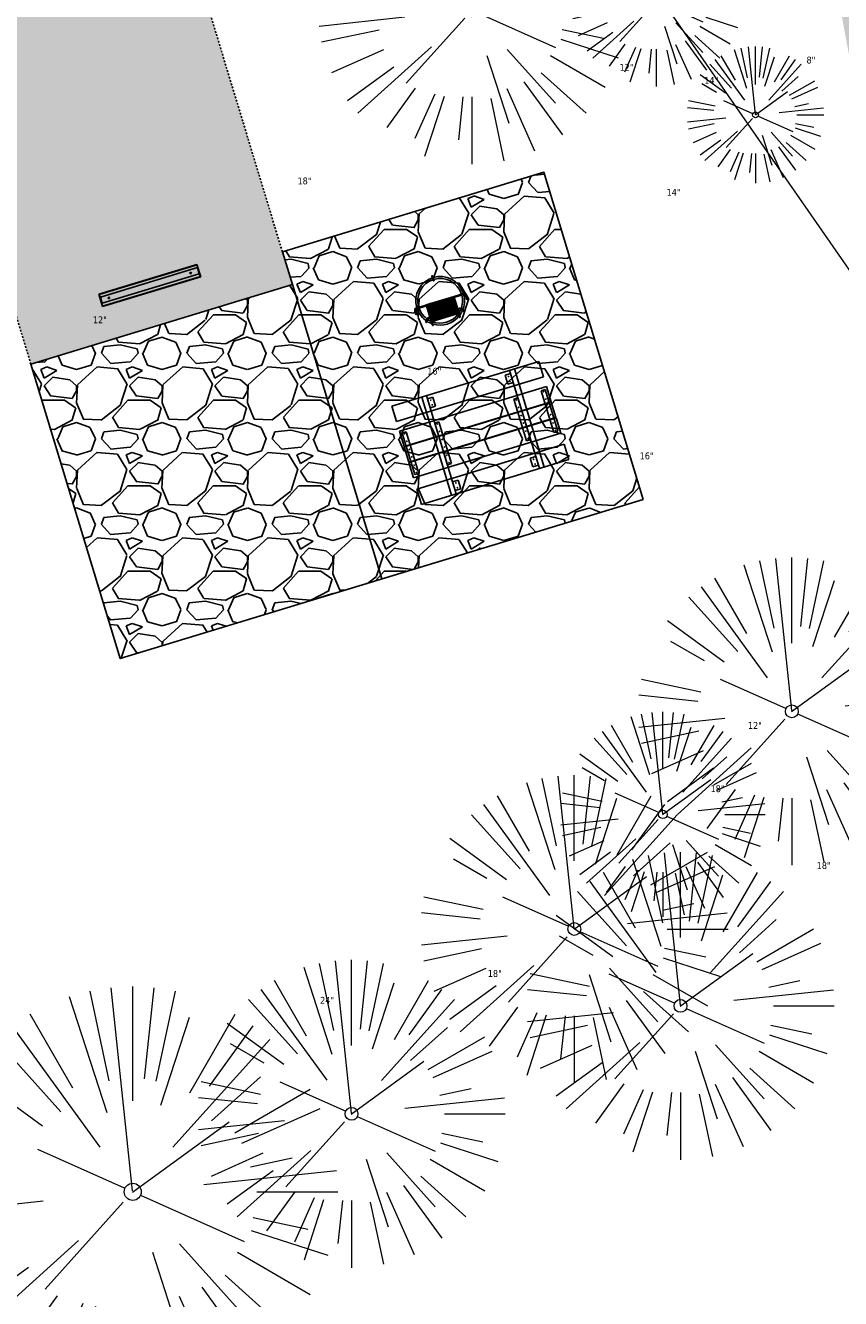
# Model space of a CAD drawing. Header units: feet. Extents: x 1134296 to 1140710, y 647902 to 649877.
# Tile 51 of 57: x 1134967 to 1135015, y 649125 to 649199. Entities that reach past the tile are written whole.
import ezdxf
from ezdxf.lldxf.tags import DXFTag

# ---------------------------------------------------------------- set-up
doc = ezdxf.new("R2010")
doc.units = ezdxf.units.FT
doc.header["$MEASUREMENT"] = 0
doc.linetypes.add('RAD', pattern=[0.13, 0.08, -0.05])
for name, color, linetype, lineweight in [('-ANGLE-IRON', 8, 'Continuous', 25), ('V-SITE-VEGE', 55, 'Continuous', 18), ('V-SITE-VEGE-TEXT', 8, 'Continuous', 18), ('V-UTIL-WATR-LINE', 8, 'WATER', 15)]:
    doc.layers.add(name, color=color, linetype=linetype, lineweight=lineweight)
for name, color, linetype in [('-BOLTS-LAGS-SCREWS', 7, 'Continuous'), ('-CONCRETE', 9, 'Continuous'), ('-HARDWARE', 7, 'Continuous'), ('-TIMBER', 5, 'Continuous'), ('C-CAMPSITE-PADS', 6, 'Continuous'), ('C-PRKG-ASPH', 8, 'Continuous'), ('C-PRKG-GRVL', 8, 'Continuous'), ('C-PRKG-WHEL-STOP', 9, 'Continuous'), ('C-ROAD-GRVL', 1, 'RAD'), ('C-SWLK-GRVL-PATT', 8, 'Continuous'), ('G-XREF', 7, 'Continuous')]:
    doc.layers.add(name, color=color, linetype=linetype)
doc.styles.add('SEI-Dim & Leader', font='tahoma.ttf')
doc.styles.get("Standard").update_dxf_attribs({"font": 'arial.ttf'})
tags = doc.linetypes.add('WATER', pattern='A,1.5,-0.2,["W",Standard,S=0.08,R=0,X=-0.1,Y=-0.04],-0.05', length=1.75).pattern_tags.tags
tags[6] = DXFTag(74, 10)
pattern_1 = [(37.50000000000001, (0, 0), (-0.06299335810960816, 1.926823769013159), [0, -1.52, 0, -1.7, 0, -1.625]), (7.499999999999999, (0, 0), (1.769776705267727, 2.82214606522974), [0, -0.82, 0, -1.37, 0, -0.525]), (327.5, (-1.23, 0), (3.114141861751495, 0.005659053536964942), [0, -0.5, 0, -1.8, 0, -2.35]), (317.5, (-1.23, 0), (3.006126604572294, 0.8776755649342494), [0, -0.25, 0, -1.18, 0, -1.35])]

# ---------------------------------------------------------------- blocks, each defined once
blk = doc.blocks.new('V-SITE-VEGE-Coniferious Tree 2')
at = {"color": 0, "linetype": 'ByBlock'}
for p, q in [((-0.0003172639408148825, 0.0025937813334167), (-0.05229705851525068, 0.4972664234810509)), ((-3.601054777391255e-05, 0.2219193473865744), (-3.601054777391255e-05, 0.5000060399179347)), ((0.02890183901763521, 0.2753366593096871), (0.05222503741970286, 0.4972664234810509)), ((-0.06264093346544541, 0.1926377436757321), (-0.1545378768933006, 0.4755369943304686)), ((-0.0574950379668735, 0.2703678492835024), (-0.1039851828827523, 0.4890788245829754)), ((0.0571938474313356, 0.2692740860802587), (0.1039131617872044, 0.4890788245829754)), ((-0.07913071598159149, 0.1088658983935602), (-0.2939353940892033, 0.4045257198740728)), ((-0.1460065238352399, 0.2528363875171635), (-0.2500390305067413, 0.4330260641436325)), ((0.06850648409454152, 0.2109817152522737), (0.1382469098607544, 0.425630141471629)), ((0.139142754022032, 0.2410654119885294), (0.2499670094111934, 0.4330260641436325)), ((0.1868724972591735, 0.2572635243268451), (0.2938633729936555, 0.4045257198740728)), ((-0.1756943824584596, 0.1950752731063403), (-0.3346129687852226, 0.3715878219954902)), ((0.09777767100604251, 0.108636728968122), (0.3345409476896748, 0.3715878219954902)), ((-0.2201011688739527, 0.1598873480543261), (-0.4045617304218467, 0.2938993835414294)), ((0.1919663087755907, 0.1728666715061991), (0.3115823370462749, 0.2805763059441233)), ((0.2487690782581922, 0.143647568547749), (0.4329900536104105, 0.2500030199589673)), ((-0.2844040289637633, 0.1641894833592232), (-0.393144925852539, 0.2269610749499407)), ((0.2658942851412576, 0.1183972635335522), (0.4567507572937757, 0.2033670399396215)), ((-0.0009318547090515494, -0.0006770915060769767), (0.2349564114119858, 0.1707208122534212)), ((-0.2961437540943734, 0.06292784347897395), (-0.4891148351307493, 0.1039491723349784)), ((-0.01992166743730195, 0.008854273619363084), (-0.2318825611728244, 0.1032199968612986)), ((0.2872695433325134, 0.06106323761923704), (0.3884790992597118, 0.08257391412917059)), ((-0.3060292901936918, 0.03215663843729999), (-0.4973024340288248, 0.05226104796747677)), ((0.173080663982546, 0.01818771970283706), (0.497230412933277, 0.05226104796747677)), ((0.3024988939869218, 0), (0.4999700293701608, 0)), ((-0.2182782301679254, -0.02292736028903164), (-0.4973024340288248, -0.05226104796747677)), ((-0.02300503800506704, -0.02554197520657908), (-0.2137781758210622, -0.2373882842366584)), ((0.01849546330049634, -0.008260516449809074), (0.2719985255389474, -0.1211160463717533)), ((-0.302185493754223, -0.0642195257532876), (-0.4891148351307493, -0.1039491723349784)), ((0.2936342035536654, -0.06241742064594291), (0.4274066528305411, -0.09084484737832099)), ((-0.1320480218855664, -0.1188660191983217), (-0.3716238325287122, -0.3345769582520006)), ((0.2891445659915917, -0.09395946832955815), (0.4755009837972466, -0.1545018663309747)), ((-0.2881436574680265, -0.1282723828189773), (-0.4568227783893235, -0.2033670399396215)), ((0.04781873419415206, -0.1473038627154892), (0.1192466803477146, -0.3671294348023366)), ((0.1143820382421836, -0.1271057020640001), (0.2718110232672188, -0.301920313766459)), ((0.2555295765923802, -0.1475434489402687), (0.4329900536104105, -0.2500030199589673)), ((-0.254528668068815, -0.1848980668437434), (-0.4045617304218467, -0.2938993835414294)), ((0.2253521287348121, -0.2029399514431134), (0.3715518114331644, -0.3345769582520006)), ((0.1688618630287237, -0.2324611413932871), (0.2938633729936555, -0.4045257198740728)), ((-0.1842986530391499, -0.2536176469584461), (-0.2766747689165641, -0.3807650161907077)), ((-0.1213812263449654, -0.2725449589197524), (-0.1855903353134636, -0.4167758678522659)), ((0.1131111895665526, -0.2541280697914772), (0.2033310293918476, -0.4567867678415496)), ((-0.09098502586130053, -0.2799408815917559), (-0.1545378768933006, -0.4755369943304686)), ((-0.02966136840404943, -0.2817638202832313), (-0.04434904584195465, -0.4216092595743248)), ((-3.601054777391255e-05, -0.2817638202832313), (-3.601054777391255e-05, -0.5000060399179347)), ((0.06104806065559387, -0.2873055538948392), (0.1039131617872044, -0.4890788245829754))]:
    blk.add_line(p, q, dxfattribs=at)
blk.add_circle((-3.601054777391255e-05, 0), 0.02083358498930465)
blk = doc.blocks.new('C_XBASE-PACTOLA_02403811')
at = {"layer": 'V-UTIL-WATR-LINE', "flags": 128}
blk.add_lwpolyline([(1134946.432, 649283.888), (1135074.541151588, 649099.5990538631), (1135109.755, 649053.73), (1135113.62, 649049.674), (1135081.394236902, 648993.5410676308), (1135100.461075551, 648963.8033200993), (1135008.674239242, 648766.4398010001)], dxfattribs=at)
at = {"layer": 'V-SITE-VEGE'}
for p, xscale, yscale, zscale in [((1134993.177, 649200.098), 17.99978256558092, 17.99978256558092, 17.99978256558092), ((1135003.966, 649200.641), 9.999879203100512, 9.999879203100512, 9.999879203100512), ((1135011.899, 649159.084), 17.99978256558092, 17.99978256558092, 17.99978256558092), ((1134999.165, 649146.353), 17.99978256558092, 17.99978256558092, 17.99978256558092), ((1135005.38, 649141.857), 17.99978256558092, 17.99978256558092, 17.99978256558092), ((1134986.127, 649135.542), 17.99978256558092, 17.99978256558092, 17.99978256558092)]:
    blk.add_blockref('V-SITE-VEGE-Coniferious Tree 2', p, dxfattribs=dict(at, xscale=xscale, yscale=yscale, zscale=zscale))
at = {"layer": 'V-SITE-VEGE', "rotation": 8.537736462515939e-07}
for p, xscale, yscale, zscale in [((1135009.771, 649193.977), 7.99990336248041, 7.99990336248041, 7.99990336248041), ((1135004.345, 649153.059), 11.99985504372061, 11.99985504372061, 11.99985504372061), ((1134973.32, 649130.981), 23.99971008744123, 23.99971008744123, 23.99971008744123)]:
    blk.add_blockref('V-SITE-VEGE-Coniferious Tree 2', p, dxfattribs=dict(at, xscale=xscale, yscale=yscale, zscale=zscale))
at = {"layer": 'V-SITE-VEGE-TEXT', "char_height": 0.4, "attachment_point": 7, "style": 'SEI-Dim & Leader'}
for s, insert in [('12"', (1135001.8165625, 649196.56)), ('8"', (1135012.760041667, 649196.977)), ('14"', (1135006.774822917, 649195.802)), ('18"', (1134982.96534375, 649189.905)), ('14"', (1135004.564822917, 649189.246)), ('12"', (1134970.9865625, 649181.788)), ('16"', (1134990.563594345, 649178.777)), ('16"', (1135002.990083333, 649173.823)), ('12"', (1135009.3285625, 649158.059)), ('18"', (1135007.14034375, 649154.353)), ('18"', (1135013.35534375, 649149.857)), ('18"', (1134994.10234375, 649143.542)), ('24"', (1134984.287125, 649141.981))]:
    blk.add_mtext(s, dxfattribs=dict(at, insert=insert))
blk = doc.blocks.new('Wheel_Stop')
for points in [[(-36, 6.75), (36, 6.75)], [(-36, -2.25), (-36, 6.75)], [(-35.625, 4.5), (-36, 6.75)], [(-35.625, 0), (-36, -2.25)], [(-35.955, 6.48), (35.955, 6.48)], [(-35.625, 4.5), (-35.625, 0)], [(-35.625, 4.5), (35.625, 4.5)], [(-35.625, 0), (35.625, 0)], [(35.625, 4.5), (36, 6.75)], [(35.625, 4.5), (35.625, 0)], [(35.625, 0), (36, -2.25)], [(36, -2.25), (36, 6.75)], [(-36, -2.25), (36, -2.25)], [(-35.955, -1.98), (35.955, -1.98)]]:
    blk.add_lwpolyline(points)
for centre in [(-30, 2.25), (30, 2.25)]:
    blk.add_circle(centre, 0.5)
blk = doc.blocks.new('10FT_Precast Table')
at = {"layer": '-ANGLE-IRON'}
for p, q in [((-28.53399626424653, 27.12499979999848), (-28.53399626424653, 33.62500020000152)), ((-28.53399626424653, 33.62500020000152), (-24.53403626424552, 33.62500020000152)), ((-24.53403626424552, 27.12499979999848), (-28.53399626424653, 27.12499979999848)), ((-24.53403626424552, 33.62500020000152), (-24.53403626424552, 27.12499979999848)), ((28.46604333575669, 27.12499979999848), (28.46604333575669, 33.62500020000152)), ((28.46604333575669, 33.62500020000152), (32.4660033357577, 33.62500020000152)), ((32.4660033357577, 27.12499979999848), (28.46604333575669, 27.12499979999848)), ((32.4660033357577, 33.62500020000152), (32.4660033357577, 27.12499979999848)), ((-49.49999999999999, 15.84066587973), (-52.49999999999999, 15.84066587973)), ((-52.49999999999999, 15.84066587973), (-52.49999999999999, -14.65933416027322)), ((-49.49999999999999, -14.65933416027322), (-49.49999999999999, 15.84066587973)), ((-25.53399626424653, 15.8406658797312), (-28.53399626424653, 15.8406658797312)), ((-28.53399626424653, 15.8406658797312), (-28.53399626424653, -14.65933416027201)), ((-25.53399626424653, -14.65933416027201), (-25.53399626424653, 15.8406658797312)), ((32.4660033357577, 15.84066587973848), (29.4660033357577, 15.84066587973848)), ((29.4660033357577, 15.84066587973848), (29.4660033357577, -14.65933416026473)), ((32.4660033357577, -14.65933416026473), (32.4660033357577, 15.84066587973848)), ((52.50000000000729, 15.8406658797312), (49.50000000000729, 15.8406658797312)), ((49.50000000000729, 15.8406658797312), (49.50000000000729, -14.65933416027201)), ((52.50000000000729, -14.65933416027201), (52.50000000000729, 15.8406658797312)), ((-52.49999999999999, -14.65933416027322), (-49.49999999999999, -14.65933416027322)), ((-28.53399626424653, -14.65933416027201), (-25.53399626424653, -14.65933416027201)), ((29.4660033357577, -14.65933416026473), (32.4660033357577, -14.65933416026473)), ((49.50000000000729, -14.65933416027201), (52.50000000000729, -14.65933416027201)), ((-28.53399626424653, -33.62500019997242), (-28.53399626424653, -27.12499979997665)), ((-28.53399626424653, -27.12499979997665), (-24.53403626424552, -27.12499979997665)), ((-24.53403626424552, -33.62500019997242), (-28.53399626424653, -33.62500019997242)), ((-24.53403626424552, -27.12499979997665), (-24.53403626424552, -33.62500019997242)), ((28.46604333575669, -33.62500019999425), (28.46604333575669, -27.1249997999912)), ((28.46604333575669, -27.1249997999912), (32.4660033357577, -27.1249997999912)), ((32.4660033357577, -33.62500019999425), (28.46604333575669, -33.62500019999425)), ((32.4660033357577, -27.1249997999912), (32.4660033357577, -33.62500019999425))]:
    blk.add_line(p, q, dxfattribs=at)
at = {"layer": '-BOLTS-LAGS-SCREWS'}
for centre in [(-26.53401626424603, 32.12500020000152), (-26.53401626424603, 28.62499979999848), (30.46602333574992, 32.12500020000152), (30.46602333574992, 28.62499979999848), (-50.99999999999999, 14.84066987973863), (-50.99999999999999, 9.340670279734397), (-27.03399626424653, 14.84066987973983), (-27.03399626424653, 9.340670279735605), (30.9660033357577, 14.84066987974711), (30.9660033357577, 9.34067027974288), (51.00000000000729, 14.84066987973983), (51.00000000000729, 9.340670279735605), (-50.99999999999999, 3.340670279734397), (-27.03399626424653, 3.340670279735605), (30.9660033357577, 3.340670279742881), (51.00000000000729, 3.340670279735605), (-50.99999999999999, -2.159338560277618), (-50.99999999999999, -8.159338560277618), (-27.03399626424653, -2.15933856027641), (-27.03399626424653, -8.15933856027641), (30.9660033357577, -2.159338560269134), (30.9660033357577, -8.159338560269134), (51.00000000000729, -2.15933856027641), (51.00000000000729, -8.15933856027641), (-50.99999999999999, -13.65933816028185), (-27.03399626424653, -13.65933816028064), (30.9660033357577, -13.65933816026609), (51.00000000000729, -13.65933816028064), (-26.53401626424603, -28.62499979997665), (-26.53401626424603, -32.12500019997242), (30.46602333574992, -28.6249997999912), (30.46602333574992, -32.12500019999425)]:
    blk.add_circle(centre, 0.15625000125, dxfattribs=at)
at = {"layer": '-CONCRETE'}
for p, q in [((-32.03399630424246, -35.99999999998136), (-32.03399630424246, 35.99999999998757)), ((-28.53399626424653, 35.99999999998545), (-28.53399626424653, 33.62500020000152)), ((32.4660033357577, 36), (32.4660033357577, 33.62500020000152)), ((35.96600337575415, -35.99999999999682), (35.96600337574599, 35.99999999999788)), ((-28.53399626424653, -27.12499979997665), (-28.53399626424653, 27.12499979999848)), ((32.4660033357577, -27.1249997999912), (32.4660033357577, 27.12499979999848)), ((-28.53399626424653, -35.99999999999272), (-28.53399626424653, -33.62500019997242)), ((32.4660033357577, -33.62500019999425), (32.4660033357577, -36))]:
    blk.add_line(p, q, dxfattribs=at)
at = {"layer": '-TIMBER'}
for p, q in [((-53.99999999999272, 24.74999999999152), (-54, 35.99999999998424)), ((-54, 35.99999999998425), (54, 36.0000000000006)), ((54.00000000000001, 24.75000000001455), (54.00000000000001, 36)), ((-54, 24.74999999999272), (53.99999999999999, 24.74999999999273)), ((-53.99999999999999, 6.465667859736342), (-53.99999999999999, 17.71566785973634)), ((-53.99999999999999, 17.71566785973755), (54, 17.71566785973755)), ((54.00000000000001, 17.71566785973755), (54.00000000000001, 6.46566785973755)), ((-53.99999999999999, 6.46566785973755), (54, 6.46566785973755)), ((-53.99999999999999, -5.034336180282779), (-53.99999999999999, 6.215667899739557)), ((-53.99999999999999, 6.215667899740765), (54, 6.215667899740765)), ((54.00000000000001, 6.215667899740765), (54.00000000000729, -5.034336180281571)), ((54.00000000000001, -5.034336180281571), (-53.99999999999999, -5.034336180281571)), ((-53.99999999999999, -16.53433614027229), (-53.99999999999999, -5.28433614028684)), ((54.00000000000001, -5.284336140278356), (-53.99999999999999, -5.284336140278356)), ((54.00000000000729, -5.28433614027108), (54.00000000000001, -16.53433614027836)), ((54.00000000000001, -16.53433614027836), (-53.99999999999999, -16.53433614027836)), ((-54, -35.99999999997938), (-53.99999999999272, -24.74999999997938)), ((-54, -24.74999999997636), (53.99999999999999, -24.75000000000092)), ((54.00000000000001, -36), (54.00000000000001, -24.75)), ((-54, -35.99999999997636), (53.99999999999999, -36.00000000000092))]:
    blk.add_line(p, q, dxfattribs=at)
blk = doc.blocks.new('*X386')
at = {"color": 0}
for p, q in [((146.0622026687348, 353.5980429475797), (146.1426743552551, 353.6785146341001)), ((146.0622026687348, 352.8909361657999), (146.8122026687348, 353.6409361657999)), ((146.0622026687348, 352.5373827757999), (146.8122026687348, 353.2873827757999)), ((146.0622026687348, 351.8302759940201), (146.8122026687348, 352.5802759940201)), ((146.0622026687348, 351.4767226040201), (146.8122026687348, 352.2267226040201)), ((146.0622026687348, 350.7696158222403), (146.8122026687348, 351.5196158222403)), ((146.3246548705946, 350.6785146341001), (146.8122026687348, 351.1660624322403))]:
    blk.add_line(p, q, dxfattribs=at)
blk = doc.blocks.new('Pilot Rocks FS-30_18_PA')
at = {"layer": '-HARDWARE'}
for p, q in [((-8.817777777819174, 0.04421580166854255), (-17.86666666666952, 0.04421580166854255)), ((-17.86666666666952, 0.04421580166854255), (-12.77892653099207, 0.04421580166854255)), ((-10.20000000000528, 0.04421580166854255), (10.19999999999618, 0.04421580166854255)), ((8.817777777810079, 0.04421580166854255), (17.86666666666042, 0.04421580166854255)), ((12.77892653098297, 0.04421580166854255), (17.86666666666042, 0.04421580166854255)), ((-18.93333333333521, -4.555784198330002), (-18.93333333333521, -1.355784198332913)), ((-18.93333333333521, -1.355784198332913), (-18.86666666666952, -1.355784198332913)), ((-18.86666666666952, -1.355784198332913), (-18.86666666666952, -0.9557841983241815)), ((-18.86666666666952, -1.355784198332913), (-18.86666666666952, -0.9557841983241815)), ((-18.20000000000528, -1.355784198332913), (-18.20000000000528, -0.9557841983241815)), ((-18.20000000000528, -0.9557841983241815), (-18.20000000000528, -1.355784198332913)), ((-18.20000000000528, -1.355784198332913), (-18.13333333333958, -1.355784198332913)), ((-18.13333333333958, -1.355784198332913), (-18.13333333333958, -4.555784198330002)), ((-8.817777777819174, -0.6224508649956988), (-17.86666666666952, -0.6224508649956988)), ((-13.33940419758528, -0.6224508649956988), (-17.86666666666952, -0.6224508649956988)), ((-10.20000000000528, -0.6224508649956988), (10.19999999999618, -0.6224508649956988)), ((-10.20000000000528, -0.6224508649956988), (-10.20000000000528, -11.31238912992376)), ((-9.533333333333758, -0.6224508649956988), (-9.533333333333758, -11.31238912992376)), ((-8.817777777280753, -0.6224508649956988), (-8.817777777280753, -11.64572246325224)), ((-8.284444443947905, -0.6224508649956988), (-8.284444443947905, -11.64572246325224)), ((-7.502222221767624, -0.6224508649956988), (-7.502222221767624, -11.64572246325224)), ((-6.9688888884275, -0.6224508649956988), (-6.9688888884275, -11.64572246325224)), ((-6.18666666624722, -0.6224508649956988), (-6.18666666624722, -11.64572246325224)), ((-5.653333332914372, -0.6224508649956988), (-5.653333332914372, -11.64572246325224)), ((-4.871111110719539, -0.6224508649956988), (-4.871111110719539, -11.64572246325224)), ((-4.337777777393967, -0.6224508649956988), (-4.337777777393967, -11.64572246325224)), ((-3.555555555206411, -0.6224508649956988), (-3.555555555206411, -11.64572246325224)), ((-3.022222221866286, -0.6224508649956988), (-3.022222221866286, -11.64572246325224)), ((-2.23999999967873, -0.6224508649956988), (-2.23999999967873, -11.64572246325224)), ((-1.706666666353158, -0.6224508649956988), (-1.706666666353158, -11.64572246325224)), ((-0.9244444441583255, -0.6224508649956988), (-0.9244444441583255, -11.64572246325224)), ((-0.3911111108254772, -0.6224508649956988), (-0.3911111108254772, -11.64572246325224)), ((0.3911111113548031, -0.6224508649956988), (0.3911111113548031, -11.64572246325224)), ((0.9244444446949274, -0.6224508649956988), (0.9244444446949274, -11.64572246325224)), ((1.706666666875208, -0.6224508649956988), (1.706666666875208, -11.64572246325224)), ((2.240000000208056, -0.6224508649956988), (2.240000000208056, -11.64572246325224)), ((3.022222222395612, -0.6224508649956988), (3.022222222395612, -11.64572246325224)), ((3.555555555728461, -0.6224508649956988), (3.555555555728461, -11.64572246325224)), ((4.337777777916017, -0.6224508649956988), (4.337777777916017, -11.64572246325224)), ((4.871111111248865, -0.6224508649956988), (4.871111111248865, -11.64572246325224)), ((5.653333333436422, -0.6224508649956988), (5.653333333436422, -11.64572246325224)), ((6.18666666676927, -0.6224508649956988), (6.18666666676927, -11.64572246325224)), ((6.968888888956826, -0.6224508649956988), (6.968888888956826, -11.64572246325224)), ((7.502222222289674, -0.6224508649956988), (7.502222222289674, -11.64572246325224)), ((8.28444444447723, -0.6224508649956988), (8.28444444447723, -11.64572246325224)), ((8.817777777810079, -0.6224508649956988), (8.817777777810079, -11.64572246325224)), ((17.86666666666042, -0.6224508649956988), (8.817777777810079, -0.6224508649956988)), ((9.533333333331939, -0.6224508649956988), (9.533333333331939, -11.31238912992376)), ((10.19999999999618, -0.6224508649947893), (10.19999999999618, -11.31238912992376)), ((18.13333333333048, -4.555784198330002), (18.13333333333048, -1.355784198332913)), ((18.13333333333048, -1.355784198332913), (18.19999999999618, -1.355784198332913)), ((18.93333333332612, -4.555784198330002), (18.13333333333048, -4.555784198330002)), ((18.19999999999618, -1.355784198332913), (18.19999999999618, -0.9557841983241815)), ((18.19999999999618, -1.355784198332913), (18.19999999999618, -0.9557841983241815)), ((18.86666666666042, -1.355784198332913), (18.86666666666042, -0.9557841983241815)), ((18.86666666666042, -0.9557841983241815), (18.86666666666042, -1.355784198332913)), ((18.86666666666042, -1.355784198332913), (18.93333333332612, -1.355784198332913)), ((18.93333333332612, -1.355784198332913), (18.93333333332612, -4.555784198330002)), ((-10.20000000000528, -11.31238912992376), (-10.20000000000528, -14.84572246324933)), ((-10.20000000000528, -13.68324198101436), (-10.20000000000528, -14.84572246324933)), ((-9.533333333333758, -11.31238912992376), (-9.533333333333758, -14.84572246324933)), ((-9.533333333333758, -11.64572246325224), (9.533333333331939, -11.64572246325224)), ((-9.533333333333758, -12.31238912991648), (9.533333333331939, -12.31238912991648)), ((-9.533333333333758, -14.84572246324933), (-9.533333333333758, -14.47618734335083)), ((9.533333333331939, -11.31238912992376), (9.533333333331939, -14.84572246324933)), ((9.533333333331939, -14.47618734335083), (9.533333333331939, -14.84572246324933)), ((10.19999999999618, -11.31238912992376), (10.19999999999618, -14.84572246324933)), ((10.19999999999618, -14.84572246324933), (10.19999999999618, -13.68324198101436))]:
    blk.add_line(p, q, dxfattribs=at)
at = {"layer": '-HARDWARE', "flags": 128}
for points in [[(0.04426932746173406, 18.18944163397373, 1), (-0.6223972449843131, 18.18908719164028), (-0.6206959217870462, 14.98908764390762, 1), (0.04597065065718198, 14.98944208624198), (0.04426932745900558, 18.18944163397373)], [(-11.77825193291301, -8.933957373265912, -1), (-11.29140720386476, -9.3893985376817), (-13.47752479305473, -11.72625323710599, -1), (-13.96436952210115, -11.27081207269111), (-11.77825193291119, -8.93395737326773)], [(11.77825193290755, -8.933957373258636, 1), (11.29140720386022, -9.389398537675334), (13.47752479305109, -11.72625323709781, 1), (13.96436952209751, -11.27081207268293), (11.77825193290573, -8.933957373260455)]]:
    blk.add_lwpolyline(points, format="xyb", dxfattribs=at)
at = {"layer": '-HARDWARE'}
for points in [[(-18.93333333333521, -4.555784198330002), (-18.93333333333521, -1.355784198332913), (-18.13333333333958, -1.355784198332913), (-18.13333333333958, -4.555784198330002)], [(-7.502222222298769, -11.64572246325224), (-8.28444444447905, -11.64572246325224), (-8.28444444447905, -0.6224508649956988), (-7.502222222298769, -0.6224508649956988)], [(-6.186666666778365, -11.64572246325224), (-6.968888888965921, -11.64572246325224), (-6.968888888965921, -0.6224508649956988), (-6.186666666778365, -0.6224508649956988)], [(-4.87111111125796, -11.64572246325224), (-5.653333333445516, -11.64572246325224), (-5.653333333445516, -0.6224508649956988), (-4.87111111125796, -0.6224508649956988)], [(-3.555555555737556, -11.64572246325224), (-4.337777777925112, -11.64572246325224), (-4.337777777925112, -0.6224508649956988), (-3.555555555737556, -0.6224508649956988)], [(-2.240000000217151, -11.64572246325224), (-3.022222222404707, -11.64572246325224), (-3.022222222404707, -0.6224508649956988), (-2.240000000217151, -0.6224508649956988)], [(-0.9244444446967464, -11.64572246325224), (-1.706666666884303, -11.64572246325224), (-1.706666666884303, -0.6224508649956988), (-0.9244444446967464, -0.6224508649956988)], [(-0.3911111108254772, -11.64572246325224), (0.3911111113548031, -11.64572246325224), (0.3911111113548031, -0.6224508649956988), (-0.3911111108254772, -0.6224508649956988)], [(0.9244444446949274, -11.64572246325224), (1.706666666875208, -11.64572246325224), (1.706666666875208, -0.6224508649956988), (0.9244444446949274, -0.6224508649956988)], [(2.240000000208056, -11.64572246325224), (3.022222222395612, -11.64572246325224), (3.022222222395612, -0.6224508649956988), (2.240000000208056, -0.6224508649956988)], [(3.555555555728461, -11.64572246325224), (4.337777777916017, -11.64572246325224), (4.337777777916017, -0.6224508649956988), (3.555555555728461, -0.6224508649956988)], [(4.871111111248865, -11.64572246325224), (5.653333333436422, -11.64572246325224), (5.653333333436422, -0.6224508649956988), (4.871111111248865, -0.6224508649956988)], [(6.18666666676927, -11.64572246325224), (6.968888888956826, -11.64572246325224), (6.968888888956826, -0.6224508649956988), (6.18666666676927, -0.6224508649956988)], [(7.502222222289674, -11.64572246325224), (8.28444444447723, -11.64572246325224), (8.28444444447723, -0.6224508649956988), (7.502222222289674, -0.6224508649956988)], [(18.93333333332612, -4.555784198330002), (18.93333333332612, -1.355784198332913), (18.13333333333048, -1.355784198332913), (18.13333333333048, -4.555784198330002)]]:
    blk.add_lwpolyline(points, close=True, dxfattribs=at)
for centre, radius, start, end in [((0, 9.094947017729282e-13), 17.06666666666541, 0.1484403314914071, 179.8515596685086), ((0, 0), 15.73333333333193, 0.1610200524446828, 179.8389799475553), ((-17.86666666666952, -0.9557841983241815), 1, 90, 180), ((-17.86666666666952, -0.9557841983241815), 1, 90, 180), ((17.86666666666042, -0.9557841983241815), 1, 0, 90), ((17.86666666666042, -0.9557841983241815), 1, 0, 90), ((-17.86666666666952, -0.9557841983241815), 0.3333333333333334, 90, 180), ((-17.86666666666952, -0.9557841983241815), 0.3333333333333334, 90, 180), ((0, 9.094947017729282e-13), 17.06666666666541, 182.0901397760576, 220.7490543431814), ((0, 0), 15.73333333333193, 182.2673591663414, 220.2247561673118), ((0, 0), 15.73333333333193, 319.7752438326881, 357.7326408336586), ((0, 9.094947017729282e-13), 17.06666666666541, 319.2509456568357, 357.9098602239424), ((17.86666666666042, -0.9557841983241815), 0.3333333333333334, 0, 90), ((17.86666666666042, -0.9557841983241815), 0.3333333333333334, 0, 90), ((-9.094947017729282e-13, 1.818989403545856e-12), 17.06666666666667, 220.7490543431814, 233.2977773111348), ((-9.094947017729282e-13, 1.818989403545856e-12), 15.73333333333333, 220.2247561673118, 229.5860659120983), ((-9.866666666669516, -11.64572246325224), 0.3333333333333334, 0, 180), ((-9.866666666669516, -14.84572246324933), 0.3333333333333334, 180, 0), ((-9.866666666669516, -14.84572246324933), 0.3333333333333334, 180, 0), ((-9.094947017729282e-13, 1.818989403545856e-12), 15.73333333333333, 232.7040475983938, 307.2959524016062), ((-9.094947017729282e-13, 1.818989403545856e-12), 17.06666666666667, 236.0413981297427, 303.9586018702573), ((9.866666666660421, -11.64572246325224), 0.3333333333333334, 0, 180), ((9.866666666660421, -14.84572246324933), 0.3333333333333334, 180, 0), ((9.866666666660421, -14.84572246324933), 0.3333333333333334, 180, 0), ((-9.094947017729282e-13, 1.818989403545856e-12), 15.73333333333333, 310.4139340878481, 319.7752438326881), ((-6.821210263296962e-11, 6.548361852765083e-11), 17.06666666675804, 306.7022226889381, 319.2509456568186)]:
    blk.add_arc(centre, radius, start, end, dxfattribs=at)
at = {"layer": '-HARDWARE', "rotation": 180}
for p, xscale, yscale, zscale in [((137.6663495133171, 372.583162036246), 1.066666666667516, 1.066666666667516, 1.066666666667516), ((-137.6663495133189, 372.583162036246), -1.066666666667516, 1.066666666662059, 1.066666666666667)]:
    blk.add_blockref('*X386', p, dxfattribs=dict(at, xscale=xscale, yscale=yscale, zscale=zscale))
blk = doc.blocks.new('C_PBASE-PACTOLA_02403811')
at = {"layer": 'C-CAMPSITE-PADS'}
blk.add_line((1134982.662922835, 649184.0515925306), (1134967.354120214, 649179.3996507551), dxfattribs=at)
for points in [[(1134982.081430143, 649185.9651928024), (1134997.3902328, 649190.617134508), (1135003.205159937, 649171.4811312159)], [(1134982.662922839, 649184.0515925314), (1134982.081430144, 649185.9651928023)], [(1135003.205159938, 649171.4811312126), (1134972.587554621, 649162.177247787), (1134967.354120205, 649179.3996507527)]]:
    blk.add_lwpolyline(points, dxfattribs=at)
at = {"layer": 'C-ROAD-GRVL', "flags": 128}
blk.add_lwpolyline([(1134967.354120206, 649179.3996507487), (1134948.075142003, 649242.8437104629, 0.2123922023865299), (1134934.773317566, 649258.2080861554)], format="xyb", dxfattribs=at)
blk.add_lwpolyline([(1134982.081430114, 649185.9651927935), (1134967.326151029, 649234.5224761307)], dxfattribs=at)
at = {"layer": 'Defpoints', "flags": 128}
blk.add_lwpolyline([(1134987.896357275, 649166.8291894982), (1134982.662922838, 649184.0515925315)], dxfattribs=at)
at = {"layer": '-HARDWARE', "xscale": 0.08333333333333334, "yscale": 0.08333333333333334, "zscale": 0.08333333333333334, "rotation": 16.90264458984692}
blk.add_blockref('Pilot Rocks FS-30_18_PA', (1134991.312322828, 649183.1031805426), dxfattribs=at)
at = {"xscale": 0.08333333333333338, "yscale": 0.08333333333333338, "zscale": 0.08333333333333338, "rotation": 16.90264458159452}
blk.add_blockref('10FT_Precast Table', (1134993.66090729, 649175.3743614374), dxfattribs=at)
at = {"layer": 'C-PRKG-WHEL-STOP', "xscale": 0.08333333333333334, "yscale": 0.08333333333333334, "zscale": 0.08333333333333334, "rotation": 196.9026445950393}
blk.add_blockref('Wheel_Stop', (1134974.263483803, 649184.1774219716), dxfattribs=at)
blk = doc.blocks.new('C_PHTCH-PACTOLA_02403811')
at = {"layer": 'C-PRKG-ASPH'}
h = blk.add_hatch(dxfattribs=at)
h.set_pattern_fill('ANSI31', color=256, scale=10, angle=70)
h.set_pattern_definition([(115, (0, 0), (-1.132884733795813, -0.5282728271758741), [])])
edge = h.paths.add_edge_path(flags=16)
edge.add_arc((1135093.567290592, 648760.3570235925), 541.9999999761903, 143.5703577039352, 153.2664360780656, ccw=False)
edge.add_arc((1135093.567290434, 648760.3570237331), 541.9999997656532, 133.8742793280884, 143.5703577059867, ccw=False)
edge.add_line((1134717.918854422, 649151.0643979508), (1134791.743864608, 649222.0439889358))
edge.add_arc((1134924.814897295, 649083.6384245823), 191.9999999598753, 124.33581191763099, 133.8742793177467, ccw=False)
edge.add_line((1134816.518779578, 649242.1816391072), (1134837.543218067, 649256.5428028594))
edge.add_arc((1134886.614896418, 649184.7029087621), 87.00000000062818, 64.86660358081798, 124.33581191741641, ccw=False)
edge.add_line((1134923.566161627, 649263.4658695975), (1134945.862647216, 649253.0055803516))
edge.add_arc((1134736.896871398, 648807.5874571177), 491.9999999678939, 56.45911934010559, 64.86660355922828, ccw=False)
edge.add_line((1135008.742528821, 649217.6654234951), (1135070.901654, 649176.4593855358))
edge.add_arc((1135036.644680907, 649124.7828938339), 62.00000000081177, -10.868034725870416, 56.45911933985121, ccw=False)
edge.add_line((1135097.532652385, 649113.0929439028), (1135091.831089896, 649083.3959326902))
edge.add_arc((1135001.481196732, 649100.7423100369), 92.00000001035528, 337.8486329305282, 349.13196525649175, ccw=False)
edge.add_line((1135086.690765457, 649066.0532714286), (1135029.43531187, 648925.4119419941))
edge.add_arc((1134573.749357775, 649110.9228871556), 491.9999995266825, 335.73595333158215, 337.84863296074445, ccw=False)
edge.add_line((1135022.286728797, 648908.7392420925), (1134970.105907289, 648792.9779079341))
edge.add_line((1134970.105907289, 648792.9779079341), (1134955.070696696, 648759.622817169))
edge.add_arc((1134506.533324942, 648961.8064625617), 492.0000003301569, 331.3465562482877, 335.7359533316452, ccw=False)
edge.add_line((1134938.281078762, 648725.8872446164), (1134902.771388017, 648660.9021647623))
edge.add_arc((1134778.161263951, 648728.9926705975), 142.0000000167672, 305.95733191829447, 331.34655630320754, ccw=False)
edge.add_line((1134861.541195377, 648614.0501326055), (1134757.483908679, 648538.5664206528))
edge.add_arc((1134835.579196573, 648430.9089730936), 133.0000000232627, 125.9573319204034, 166.4171722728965)
edge.add_arc((1134672.277915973, 648470.363906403), 35.00000000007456, 244.10855969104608, 346.41717227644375, ccw=False)
edge.add_arc((1134691.461854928, 648509.9128519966), 78.95614352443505, 214.9055155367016, 244.1168481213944, ccw=False)
edge.add_line((1134626.710174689, 648464.732186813), (1134623.062749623, 648469.9579645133))
edge.add_arc((1134821.506139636, 648608.4650796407), 241.9999999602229, 191.1167612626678, 214.9138039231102, ccw=False)
edge.add_line((1134584.046954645, 648561.8052956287), (1134566.403948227, 648651.5934078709))
edge.add_arc((1135049.172208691, 648746.4554480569), 491.9999999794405, 187.9519260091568, 191.1167612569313, ccw=False)
edge.add_line((1134561.903038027, 648678.391101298), (1134552.825444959, 648743.3771249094))
edge.add_arc((1134842.017716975, 648783.7730382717), 292.0000000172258, 166.3961174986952, 187.9519260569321, ccw=False)
edge.add_line((1134558.209758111, 648852.4537669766), (1134566.77306571, 648887.8397463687))
edge.add_arc((1135093.567290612, 648760.357023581), 542.0000000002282, 158.0478401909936, 166.396117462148, ccw=False)
edge.add_arc((1135093.567290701, 648760.357023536), 542.0000000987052, 153.2664360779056, 158.0478401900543, ccw=False)
edge = h.paths.add_edge_path()
edge.add_line((1134664.934415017, 648091.0186503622), (1134641.753924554, 648097.236757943))
edge.add_arc((1135131.441785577, 647965.8792352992), 506.9999999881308, 154.1154939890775, 164.9840567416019, ccw=False)
edge.add_arc((1135131.44177555, 647965.8792402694), 506.9999887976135, 153.4314984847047, 154.115493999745, ccw=False)
edge.add_arc((1134241.513528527, 648410.9103548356), 488.0000000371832, 333.4314984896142, 338.6383717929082)
edge.add_line((1134695.987914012, 648233.1548120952), (1134704.112198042, 648253.9264793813))
edge.add_arc((1134529.027803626, 648322.4060737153), 188.0000000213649, 338.6383717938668, 377.1954705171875)
edge.add_arc((1134651.306425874, 648360.2470375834), 60.00000000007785, 17.1954705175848, 74.97265706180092)
edge.add_line((1134666.863224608, 648418.1951696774), (1134661.500576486, 648419.8056636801))
edge.add_arc((1134691.489318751, 648509.9450223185), 94.99699278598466, 223.9418846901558, 251.5980721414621, ccw=False)
edge.add_arc((1134691.535842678, 648509.9839590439), 95.05751145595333, 214.9165962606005, 223.9393241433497, ccw=False)
edge.add_line((1134613.590003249, 648455.5746160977), (1134609.942525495, 648460.8004692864))
edge.add_arc((1134821.506139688, 648608.4650796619), 258.0000000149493, 191.1167612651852, 214.9138039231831, ccw=False)
edge.add_line((1134568.347173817, 648558.7203512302), (1134550.704167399, 648648.5084634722))
edge.add_arc((1135049.172208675, 648746.4554480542), 507.9999999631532, 187.9519260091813, 191.1167612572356, ccw=False)
edge.add_line((1134546.056886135, 648676.177626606), (1134536.979293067, 648741.163650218))
edge.add_arc((1134842.01771694, 648783.7730382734), 307.9999999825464, 166.3961174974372, 187.9519260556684, ccw=False)
edge.add_line((1134542.658637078, 648856.2170945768), (1134551.221944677, 648891.6030739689))
edge.add_arc((1135093.567290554, 648760.3570237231), 557.9999999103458, 163.9213237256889, 166.3961174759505, ccw=False)
edge.add_arc((1134538.177323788, 648920.4382053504), 19.99999999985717, 343.9213237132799, 402.7699397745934)
edge.add_line((1134552.859048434, 648934.0193305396), (1134533.446357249, 648955.005204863))
edge.add_arc((1135093.567290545, 648760.3570234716), 592.9783928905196, 146.0187423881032, 160.8370986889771, ccw=False)
edge.add_line((1134601.857481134, 649091.7855040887), (1134616.582948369, 649064.0343807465))
edge.add_arc((1134620.999668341, 649066.3780071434), 5.000000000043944, 207.9515834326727, 327.0740857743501)
edge.add_arc((1135093.567290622, 648760.3570235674), 558.0000000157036, 133.8742793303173, 147.0740857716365, ccw=False)
edge.add_line((1134706.829601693, 649162.5981949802), (1134780.654611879, 649233.5777859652))
edge.add_arc((1134924.814897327, 649083.6384245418), 208.0000000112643, 124.3358119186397, 133.8742793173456, ccw=False)
edge.add_line((1134807.494103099, 649255.3935736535), (1134828.518541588, 649269.7547374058))
edge.add_arc((1134886.614896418, 649184.7029087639), 102.9999999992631, 64.86660357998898, 124.33581191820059, ccw=False)
edge.add_line((1134930.361796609, 649277.9510118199), (1134952.658282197, 649267.4907225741))
edge.add_arc((1134736.896871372, 648807.5874570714), 508.0000000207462, 56.4591193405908, 64.86660355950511, ccw=False)
edge.add_line((1135017.583038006, 649231.0012923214), (1135079.742163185, 649189.7952543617))
edge.add_arc((1135036.644680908, 649124.782893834), 77.99999999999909, -10.868034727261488, 56.45911934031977, ccw=False)
edge.add_line((1135113.245677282, 649110.0761826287), (1135107.544114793, 649080.3791714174))
edge.add_arc((1135001.481196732, 649100.7423100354), 108.0000000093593, 337.84863293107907, 349.131965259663, ccw=False)
edge.add_line((1135101.509820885, 649060.0203951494), (1135044.254367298, 648919.3790657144))
edge.add_arc((1134573.749357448, 649110.9228872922), 507.9999998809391, 335.7359533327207, 337.84863295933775, ccw=False)
edge.add_line((1135036.873309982, 648902.1641641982), (1134969.657277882, 648753.0477392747))
edge.add_arc((1134506.53332524, 648961.8064624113), 507.9999999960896, 331.346556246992, 335.73595333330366, ccw=False)
edge.add_line((1134952.321656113, 648718.215074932), (1134916.811965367, 648653.2299950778))
edge.add_arc((1134778.161263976, 648728.9926705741), 157.9999999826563, 305.9573319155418, 331.3465563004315, ccw=False)
edge.add_line((1134870.936117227, 648601.0988607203), (1134766.878830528, 648525.6151487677))
edge.add_arc((1134835.579196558, 648430.9089731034), 117.0000000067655, 125.9573319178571, 162.264860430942)
edge.add_arc((1134752.713885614, 648457.4106757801), 29.99999999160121, 162.264860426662, 196.8024120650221)
edge.add_arc((1134835.579196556, 648430.9089731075), 113.0000000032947, 170.9217318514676, 197.5476736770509)
edge.add_line((1134727.837491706, 648396.8395581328), (1134731.162683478, 648386.3239143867))
edge.add_arc((1134529.027802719, 648322.4060734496), 212.0000009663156, 11.340079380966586, 17.54767372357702, ccw=False)
edge.add_arc((1134529.055568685, 648322.403813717), 211.9732215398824, -20.64909134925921, 11.342153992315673, ccw=False)
edge.add_arc((1134759.869013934, 648235.3149369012), 34.72371615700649, 159.1871917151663, 239.4135572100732)
edge.add_line((1134742.200276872, 648205.422593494), (1134709.513, 648185.696))
edge.add_line((1134709.513, 648185.696), (1134698.996135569, 648181.0065459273))
edge.add_arc((1135131.441785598, 647965.8792352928), 483.0000000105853, 153.5511843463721, 164.9840567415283)
at = {"layer": 'C-PRKG-GRVL'}
h = blk.add_hatch(dxfattribs=at)
h.set_pattern_fill('AR-SAND', color=256)
h.set_pattern_definition(pattern_1)
edge = h.paths.add_edge_path()
edge.add_line((1134948.075142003, 649242.8437104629), (1134967.354120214, 649179.3996507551))
edge.add_line((1134967.354120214, 649179.3996507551), (1134982.662922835, 649184.0515925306))
edge.add_line((1134982.662922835, 649184.0515925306), (1134967.326151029, 649234.5224761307))
edge.add_arc((1134971.153351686, 649235.6854615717), 3.999999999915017, 61.3123923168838, 196.9026447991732, ccw=False)
edge.add_arc((1134736.896868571, 648807.5874513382), 492.0000064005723, 61.31239235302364, 64.86660354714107)
edge.add_line((1134945.862647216, 649253.0055803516), (1134934.773317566, 649258.2080861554))
edge.add_arc((1134924.15513791, 649235.5750514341), 24.99999999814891, 16.902644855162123, 64.86660358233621, ccw=False)
h = blk.add_hatch(dxfattribs=at)
h.set_pattern_fill('AR-SAND', color=256)
h.set_pattern_definition(pattern_1)
edge = h.paths.add_edge_path()
edge.add_line((1135013.829255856, 649205.1004330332), (1135024.242800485, 649149.0482987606))
edge.add_line((1135024.242800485, 649149.0482987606), (1135039.973625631, 649151.9708217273))
edge.add_line((1135039.973625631, 649151.9708217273), (1135032.165009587, 649194.0016200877))
edge.add_arc((1135036.097715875, 649194.7322508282), 4.000000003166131, 56.45911944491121, 190.5246008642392, ccw=False)
edge.add_line((1135038.307843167, 649198.0662180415), (1135008.742528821, 649217.6654234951))
edge.add_arc((1134736.896871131, 648807.5874567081), 492.000000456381, 56.45911934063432, 57.2911438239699)
edge.add_arc((1134989.249841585, 649200.5339909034), 24.99999999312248, 10.524600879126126, 57.29114383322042, ccw=False)
at = {"layer": 'C-SWLK-GRVL-PATT'}
h = blk.add_hatch(dxfattribs=at)
h.set_pattern_fill('GRAVEL', color=256, scale=5)
h.set_pattern_definition([(228.012787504, (3.6, 5), (-40.00000000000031, -45.00000000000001), [0.67268, -66.5954402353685]), (184.969740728, (3.15, 4.5), (59.99999999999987, 5.000000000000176), [1.15434, -114.27962380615]), (132.510447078, (2, 4.4), (50.00000000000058, -54.99999999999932), [0.8139400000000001, -80.5801629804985]), (267.273689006, (0.05, 3.15), (5.000000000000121, 100.0000000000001), [1.05119, -104.067790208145]), (292.833654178, (0, 2.1), (-24.99999999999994, 60.00000000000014), [1.030775, -102.0468656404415]), (357.273689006, (0.4, 1.15), (-100.0000000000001, 5.000000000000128), [1.05119, -104.067790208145]), (37.6942404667, (1.45, 1.1), (-64.99999999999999, -49.99999999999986), [1.390145, -137.62424274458]), (72.2553283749, (2.55, 1.95), (35.00000000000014, 110), [1.31244, -129.9316074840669]), (121.429565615, (2.95, 3.2), (-40.0000000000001, 64.99999999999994), [1.05475, -104.420365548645]), (175.236358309, (2.4, 4.1), (54.99999999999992, -5.00000000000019), [1.20416, -59.0038128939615]), (222.397437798, (1.2, 4.2), (-59.99999999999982, -54.99999999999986), [1.55724, -154.1668750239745]), (138.814074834, (5, 3.1), (-35.00000000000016, 30), [0.5315049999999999, -52.61922406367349]), (171.46923439, (4.600000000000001, 3.45), (64.99999999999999, -9.999999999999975), [1.011185, -100.107557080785]), (225, (3.6, 3.6), (-5.551115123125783e-16, -4.999999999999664), [0.707105, -6.3639628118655]), (203.198590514, (3.25, 4.2), (24.99999999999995, 9.999999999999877), [0.38079, -37.6980755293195]), (291.801409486, (2.9, 4.050000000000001), (-4.99999999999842, 15.00000000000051), [0.538515, -26.3873090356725]), (30.96375653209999, (3.1, 3.55), (15.00000000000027, 9.999999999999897), [0.874645, -28.2801144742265]), (161.565051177, (3.85, 4), (10.00000000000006, -4.999999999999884), [0.632455, -15.178933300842]), (16.389540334, (0, 4.050000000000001), (49.99999999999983, 15.00000000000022), [0.886, -87.714225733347]), (70.3461759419, (0.8500000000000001, 4.3), (-20.0000000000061, -55.00000000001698), [0.7433049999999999, -73.58703873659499]), (293.198590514, (3.85, 5), (-9.999999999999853, 24.99999999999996), [0.761575, -37.3172905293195]), (343.610459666, (4.149999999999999, 4.3), (-49.99999999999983, 15.00000000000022), [0.8859999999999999, -87.71422573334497]), (339.44395478, (0, 0.95), (-25.00000000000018, 10.00000000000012), [0.8543999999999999, -41.86561872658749]), (294.775140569, (0.8, 0.65), (-25.00000000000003, 55.00000000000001), [0.71589, -70.87321531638]), (66.8014094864, (3.9, 0), (9.999999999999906, 24.99999999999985), [0.761575, -37.3172905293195]), (17.3540246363, (4.2, 0.7000000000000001), (-64.99999999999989, -19.99999999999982), [0.838155, -82.97711807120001]), (69.44395478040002, (1.45, 0), (-10.00000000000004, -24.99999999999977), [0.4272, -42.29281872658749]), (101.309932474, (3.6, 0), (-4.999999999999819, 20.00000000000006), [0.25495, -25.240147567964]), (165.963756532, (3.55, 0.25), (14.99999999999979, -5.000000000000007), [1.030775, -19.5847531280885]), (186.009005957, (2.55, 0.5), (50.00000000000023, 4.999999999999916), [0.9552499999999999, -94.56961587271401]), (303.690067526, (3.1, 3.1), (-4.999999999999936, 9.999999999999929), [0.7211099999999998, -17.30664637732]), (353.157226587, (3.5, 2.5), (85.00000000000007, -10.00000000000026), [1.25897, -124.6378131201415]), (60.9453959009, (4.75, 2.35), (-19.99999999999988, -34.99999999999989), [0.51478, -50.963370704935]), (90, (5, 2.8), (-4.999999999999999, 5), [0.3, -4.699999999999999]), (120.256437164, (2.45, 0.65), (20.00000000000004, -35.00000000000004), [0.69462, -68.76759994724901]), (48.01278750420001, (2.1, 1.25), (40, 44.99999999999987), [1.34536, -65.92276023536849]), (0, (3, 2.25), (5, 5), [1.3, -3.7]), (325.3048464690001, (4.3, 2.25), (50.0000000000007, -34.99999999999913), [0.7905699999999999, -78.26637150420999]), (254.054604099, (4.95, 1.8), (-5.000000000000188, -20.00000000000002), [0.72801, -35.6725394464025]), (207.645975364, (4.75, 1.1), (-94.99999999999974, -50.00000000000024), [1.185325, -117.347370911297]), (175.42607874, (3.7, 0.55), (-64.99999999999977, 5.000000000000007), [1.253995, -124.1453670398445])])
h.paths.add_polyline_path([(1134967.354120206, 649179.3996507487), (1134982.662922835, 649184.0515925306), (1134982.081430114, 649185.9651927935), (1134997.3902328, 649190.617134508), (1135003.205159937, 649171.4811312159), (1134972.587554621, 649162.177247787)])

msp = doc.modelspace()

# ---------------------------------------------------------------- block references
at = {"layer": 'G-XREF'}
for name in ['C_PBASE-PACTOLA_02403811', 'C_XBASE-PACTOLA_02403811', 'C_PHTCH-PACTOLA_02403811']:
    msp.add_blockref(name, (0, 0), dxfattribs=at)

doc.saveas('drawing.dxf')
